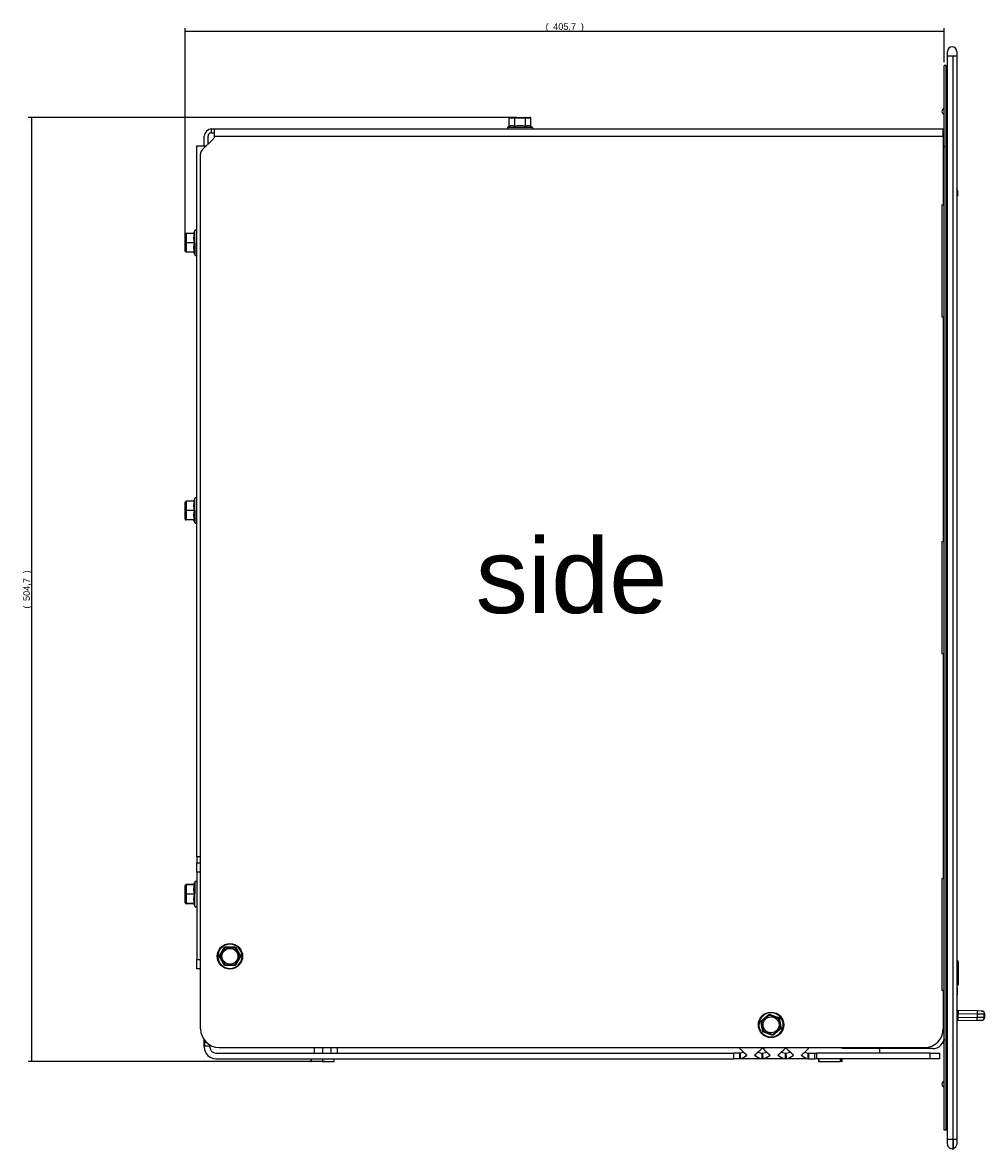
# Model space of a CAD drawing. Header units: millimetres. Extents: x -1876 to -393, y -289 to 978.
# Tile 14 of 14: x -907 to -393, y 314 to 917. Entities that reach past the tile are written whole.
import ezdxf
from ezdxf.enums import TextEntityAlignment as Align

# ---------------------------------------------------------------- set-up
doc = ezdxf.new("R2010")
doc.units = ezdxf.units.MM
for name, color, linetype in [('016158AM_NY', 7, 'Continuous'), ('033147_SILIKON_S', 7, 'Continuous'), ('198268_PLÅT_KONV', 7, 'Continuous'), ('198269_PLÅT_KONV', 7, 'Continuous'), ('198272_BAKPLÅT_K', 7, 'Continuous'), ('198296_HÅLLPLÅT-', 7, 'Continuous'), ('198298_UPPHÄNGNI', 7, 'Continuous'), ('198347_RÄLSPLÅT_', 7, 'Continuous'), ('198504_GLASLIST_', 7, 'Continuous'), ('198505_GLASLIST_', 7, 'Continuous'), ('198506_GLASLIST_', 7, 'Continuous'), ('198567_SPJÄLLKNO', 7, 'Continuous'), ('198612_UPPHÄNGNI', 7, 'Continuous'), ('416099_SKRUV_M6S', 7, 'Continuous'), ('416123_PRESSKRUV', 7, 'Continuous'), ('603770_LUCKA_GLA', 7, 'Continuous'), ('803091_RAM_GLAS_', 7, 'Continuous'), ('803253_HANDTAG_S', 7, 'Continuous'), ('Default', 7, 'Continuous'), ('SVART_SKIVA_CI6_', 7, 'Continuous')]:
    doc.layers.add(name, color=color, linetype=linetype)
doc.styles.add('SEACAD_Arial', font='arial.ttf')
doc.dimstyles.new('NIBE_ISO', dxfattribs={"dimtxt": 3.5, "dimasz": 2.45, "dimexe": 1.75, "dimexo": 1.75, "dimgap": 0.35, "dimtad": 1, "dimdec": 1, "dimdsep": 46, "dimtxsty": 'SEACAD_Arial', "dimblk1": '_SE_FILLED', "dimblk2": '_SE_FILLED', "dimsah": 1, "dimcen": 1.75, "dimadec": 1, "dimazin": 0, "dimtfac": 1, "dimtdec": 1, "dimtmove": 0, "dimatfit": 3, "dimfxl": 1, "dimtolj": 1, "dimarcsym": 0})

# ---------------------------------------------------------------- blocks, each defined once
blk = doc.blocks.new('SE1')
at = {"layer": '016158AM_NY', "color": 7, "linetype": 'Continuous'}
for p, q in [((68.9, 54.5), (68.9, 51.5)), ((69, 54.5), (69, 51.5)), ((73.4, 54.5), (73.4, 51.5)), ((77.8, 54.5), (77.8, 51.5)), ((67.15, 48.5), (67.15, 47)), ((67.25, 48.5), (67.25, 47)), ((73.4, 48.5), (73.4, 47)), ((79.55, 47), (79.55, 48.5)), ((338.46, 48.5), (338.46, 47)), ((338.66, 48.5), (338.66, 47)), ((350.14, 48.5), (350.14, 47)), ((350.96, 47), (350.96, 48.5)), ((351.06, 47), (351.06, 48.5)), ((67.15, 47), (67.25, 47)), ((73.4, 47), (67.25, 47)), ((73.4, 47), (79.55, 47)), ((338.46, 47), (338.66, 47)), ((338.66, 47), (350.14, 47)), ((350.96, 47), (350.14, 47)), ((350.96, 47), (351.06, 47))]:
    blk.add_line(p, q, dxfattribs=at)
at = {"layer": '033147_SILIKON_S', "color": 7, "linetype": 'Continuous'}
for p, q in [((404.4, 504.9), (405.7, 504.9)), ((404.4, 504.9), (404.4, 444.9)), ((406.7, 504.9), (407.4, 504.9)), ((405.7, 444.9), (404.4, 444.9)), ((407.4, 444.9), (406.7, 444.9)), ((404.4, 324.9), (405.7, 324.9)), ((404.4, 324.9), (404.4, 264.9)), ((406.7, 324.9), (407.4, 324.9)), ((405.7, 264.9), (404.4, 264.9)), ((407.4, 264.9), (406.7, 264.9)), ((404.4, 144.9), (405.7, 144.9)), ((404.4, 144.9), (404.4, 84.9)), ((406.7, 144.9), (407.4, 144.9)), ((405.7, 84.9), (404.4, 84.9)), ((407.4, 84.9), (406.7, 84.9))]:
    blk.add_line(p, q, dxfattribs=at)
for centre, start, end in [((405.9, 554.9), 97.66226, 262.33774), ((405.9, 554.9), 0, 57.76905), ((405.9, 554.9), 302.23095, 0), ((405.9, 34.9), 97.66226, 262.33774), ((405.9, 34.9), 0, 57.76905), ((405.9, 34.9), 302.23095, 360)]:
    blk.add_arc(centre, 1.5, start, end, dxfattribs=at)
at = {"layer": '198268_PLÅT_KONV', "color": 7, "linetype": 'Continuous'}
for p, q in [((14.1, 543.5), (14.1, 545.5)), ((14.1, 545.5), (15.75, 545.5)), ((14.1, 543.5), (15.75, 543.5)), ((15.69, 541.6), (15.75, 542.48)), ((15.75, 545.5), (405.2, 545.5)), ((15.75, 542.48), (15.75, 545.5)), ((405.2, 541.6), (405.2, 545.5)), ((9.08, 534.27), (14.87, 540.06)), ((10.2, 536.5), (10.2, 541.6)), ((12.2, 537.39), (12.2, 541.6)), ((15.69, 541.6), (405.2, 541.6)), ((405.2, 541.6), (405.2, 504.9)), ((8.2, 64.5), (8.2, 532.15)), ((405.2, 444.9), (405.2, 324.9)), ((405.2, 264.9), (405.2, 144.9)), ((405.2, 84.9), (405.2, 64.5)), ((18.2, 54.5), (395.2, 54.5))]:
    blk.add_line(p, q, dxfattribs=at)
for centre, radius, start, end in [((14.1, 541.6), 3.9, 90, 180), ((14.1, 541.6), 1.9, 90, 180), ((12.75, 542.18), 3, 315, 348.83947), ((11.2, 532.15), 3, 135, 180), ((18.2, 64.5), 10, 180, 270), ((395.2, 64.5), 10, 270, 0)]:
    blk.add_arc(centre, radius, start, end, dxfattribs=at)
at = {"layer": '198269_PLÅT_KONV', "color": 7, "linetype": 'Continuous'}
for p, q in [((10.2, 55.25), (10.2, 58.5)), ((13.2, 55.25), (10.2, 55.25)), ((10.2, 54.7), (10.2, 55.25)), ((13.32, 55.94), (13.2, 55.25)), ((13.2, 54.7), (13.2, 55.25)), ((296.4, 54.19), (296.4, 54.5)), ((333.2, 54.5), (333.2, 54.3)), ((16.4, 51.5), (293.1, 51.5)), ((16.4, 48.5), (293.1, 48.5)), ((293.1, 51.5), (293.1, 48.5)), ((296.4, 51.5), (293.1, 51.5)), ((296.4, 48.5), (293.1, 48.5)), ((296.4, 48.55), (296.4, 51.51)), ((296.4, 48.5), (296.4, 48.55)), ((333.2, 48.5), (296.4, 48.5)), ((296.66, 51.57), (298.44, 51.97)), ((306.07, 51.99), (308.26, 51.53)), ((308.74, 51.53), (310.93, 51.99)), ((318.56, 51.99), (320.76, 51.53)), ((321.23, 51.53), (323.43, 51.99)), ((331.06, 51.97), (332.94, 51.56)), ((333.2, 51.5), (336.5, 51.5)), ((333.2, 51.5), (333.2, 48.54)), ((333.2, 48.54), (333.2, 48.5)), ((333.2, 48.5), (336.5, 48.5)), ((336.5, 51.5), (337.5, 51.5)), ((336.5, 48.5), (336.5, 51.5)), ((337.5, 48.5), (336.5, 48.5)), ((337.5, 51.5), (337.5, 48.5)), ((398.2, 51.5), (337.5, 51.5)), ((398.2, 48.5), (337.5, 48.5)), ((398.2, 48.5), (398.2, 51.5)), ((398.2, 51.5), (403.2, 51.5)), ((403.2, 48.5), (398.2, 48.5)), ((403.2, 51.5), (403.2, 48.5))]:
    blk.add_line(p, q, dxfattribs=at)
for centre, radius, start, end in [((17.99, 54.88), 7.8, 157.56896, 177.29787), ((16.4, 54.7), 6.2, 180, 270), ((16.4, 54.7), 3.2, 180, 270), ((332.7, 54.3), 0.497, 316.06794, 0.00303), ((296.9, 54.19), 0.495, 179.99607, 224.00421), ((322.52, 78.13), 35.56, 223.05472, 230.53685), ((395.05, 45.97), 98.55, 176.74312, 178.46723), ((294.63, 57.15), 8.76, 282.60497, 307.19877), ((292.69, 49.52), 7.26, 5.16017, 9.77321), ((280.53, 79.71), 37.7, 309.62954, 317.06375), ((311.81, 49.52), 7.26, 170.2118, 174.83989), ((309.75, 56.91), 8.49, 232.49284, 259.03544), ((308.5, 53.68), 0.502, 43.96523, 136.03475), ((405.2, 45.98), 97.09, 176.72623, 178.47161), ((308.5, 51.55), 3, 263.09563, 276.90448), ((308.5, 55.06), 3.54, 266.16019, 273.83988), ((211.8, 45.98), 97.09, 1.52839, 3.27377), ((336.47, 79.71), 37.7, 222.93625, 230.37046), ((307.25, 56.91), 8.49, 280.96454, 307.50716), ((305.19, 49.52), 7.26, 5.16013, 9.7882), ((293.03, 79.71), 37.7, 309.62954, 317.06375), ((324.31, 49.52), 7.26, 170.2118, 174.83989), ((322.25, 56.91), 8.49, 232.49284, 259.03544), ((320.99, 53.68), 0.502, 43.96523, 136.03475), ((417.69, 45.98), 97.09, 176.72623, 178.47161), ((320.99, 51.55), 3, 263.09563, 276.90448), ((320.99, 55.06), 3.54, 266.16019, 273.83988), ((224.3, 45.98), 97.09, 1.52839, 3.27377), ((348.96, 79.71), 37.7, 222.93625, 230.37046), ((319.74, 56.91), 8.49, 280.96454, 307.50716), ((317.68, 49.52), 7.26, 5.16013, 9.7882), ((306.38, 78.78), 36.44, 309.52248, 317.06178), ((336.8, 49.52), 7.26, 170.22277, 174.83982), ((334.81, 57.05), 8.64, 232.69065, 258.31474), ((233.96, 45.94), 99.13, 1.52905, 3.24764)]:
    blk.add_arc(centre, radius, start, end, dxfattribs=at)
for points in [[(296.4, 51.51), (296.4, 51.51), (296.42, 51.52), (296.52, 51.55), (296.58, 51.56), (296.66, 51.57)], [(299.92, 50.67), (300.01, 50.6), (300.06, 50.51), (300.06, 50.33), (300.01, 50.24), (299.92, 50.17)], [(304.58, 50.17), (304.49, 50.24), (304.44, 50.32), (304.44, 50.51), (304.49, 50.6), (304.58, 50.67)], [(312.42, 50.67), (312.51, 50.6), (312.56, 50.51), (312.56, 50.33), (312.51, 50.24), (312.42, 50.17)], [(317.08, 50.17), (316.99, 50.24), (316.94, 50.32), (316.94, 50.51), (316.99, 50.6), (317.08, 50.67)], [(324.91, 50.67), (325, 50.6), (325.05, 50.51), (325.05, 50.33), (325, 50.24), (324.91, 50.17)], [(329.57, 50.17), (329.48, 50.24), (329.43, 50.32), (329.43, 50.51), (329.48, 50.6), (329.57, 50.67)], [(332.94, 51.56), (333.02, 51.55), (333.08, 51.54), (333.18, 51.52), (333.2, 51.51), (333.2, 51.5)]]:
    blk.add_open_spline(points, degree=3, knots=[0, 0, 0, 0, 0.5, 0.5, 1, 1, 1, 1], dxfattribs=at)
for points in [[(296.54, 48.6), (296.45, 48.59), (296.4, 48.57), (296.4, 48.55)], [(333.2, 48.54), (333.2, 48.55), (333.15, 48.57), (333.06, 48.58)]]:
    blk.add_open_spline(points, degree=3, dxfattribs=at)
at = {"layer": '198272_BAKPLÅT_K', "color": 7, "linetype": 'Continuous'}
for p, q in [((6.2, 156.5), (6.2, 536.5)), ((6.2, 536.5), (11.4, 536.5)), ((6.2, 156.5), (6.2, 153.2)), ((8.2, 156.5), (6.2, 156.5)), ((6.2, 148.2), (6.2, 153.2)), ((6.2, 153.2), (8.2, 153.2)), ((6.2, 148.2), (6.2, 101.5)), ((8.2, 148.2), (6.2, 148.2)), ((6.2, 96.5), (6.2, 101.5)), ((6.2, 101.5), (8.2, 101.5)), ((8.2, 96.5), (6.2, 96.5))]:
    blk.add_line(p, q, dxfattribs=at)
at = {"layer": '198296_HÅLLPLÅT-', "color": 7, "linetype": 'Continuous'}
for p, q in [((405.7, 10.4), (405.7, 579.4)), ((406.7, 579.4), (405.7, 579.4)), ((406.7, 10.4), (406.7, 579.4)), ((406.7, 10.4), (405.7, 10.4))]:
    blk.add_line(p, q, dxfattribs=at)
for radius, start, end in [(1, 0, 83.57257), (2, 60, 74.1521)]:
    blk.add_arc((404.7, 55.9), radius, start, end, dxfattribs=at)
at = {"layer": '198298_UPPHÄNGNI', "color": 7, "linetype": 'Continuous'}
for p, q in [((405.2, 77.89), (405.7, 77.89)), ((351.2, 53.89), (351.2, 54.5)), ((376.2, 54.5), (376.2, 53.89)), ((376.2, 53.89), (351.2, 53.89)), ((399.5, 53.89), (376.2, 53.89))]:
    blk.add_line(p, q, dxfattribs=at)
blk.add_arc((399.5, 60.09), 6.2, 270, 0, dxfattribs=at)
at = {"layer": '198347_RÄLSPLÅT_', "color": 7, "linetype": 'Continuous'}
for p, q in [((81.2, 54.5), (81.2, 51.5)), ((371.2, 51.5), (371.2, 53.89))]:
    blk.add_line(p, q, dxfattribs=at)
at = {"layer": '198504_GLASLIST_', "color": 7, "linetype": 'Continuous'}
for p in [(412.73, 512.5), (412.4, 509.5)]:
    blk.add_line(p, (412.73, 509.5), dxfattribs=at)
blk.add_arc((411.03, 512.5), 1.7, 0, 36.56707, dxfattribs=at)
at = {"layer": '198505_GLASLIST_', "color": 7, "linetype": 'Continuous'}
for p, q in [((412.8, 86.38), (412.4, 86.38)), ((412.8, 83.38), (412.8, 86.38))]:
    blk.add_line(p, q, dxfattribs=at)
blk.add_arc((411.1, 83.38), 1.7, 319.88083, 0, dxfattribs=at)
at = {"layer": '198506_GLASLIST_', "color": 7, "linetype": 'Continuous'}
for p, q in [((412.82, 86.38), (412.8, 86.38)), ((412.82, 83.38), (412.82, 86.38))]:
    blk.add_line(p, q, dxfattribs=at)
blk.add_arc((411.12, 83.38), 1.7, 318.98355, 0, dxfattribs=at)
at = {"layer": '198567_SPJÄLLKNO', "color": 7, "linetype": 'Continuous'}
for p, q in [((407.4, 74.3), (406.7, 74.31)), ((406.7, 72.81), (407.4, 72.8)), ((413, 74.2), (412.4, 74.21)), ((412.4, 72.71), (413.05, 72.7)), ((423.22, 74.02), (413, 74.2)), ((413.05, 72.7), (423.29, 72.52)), ((413.05, 70.4), (413.05, 72.7)), ((425.56, 73.98), (423.22, 74.02)), ((423.29, 72.52), (423.29, 70.58)), ((427.03, 72.48), (427.18, 72.48)), ((427.03, 70.62), (427.03, 72.48)), ((427.18, 72.48), (427.18, 70.62)), ((407.4, 70.3), (406.7, 70.29)), ((406.7, 68.79), (407.4, 68.8)), ((413.05, 70.4), (412.4, 70.39)), ((412.4, 68.89), (413, 68.9)), ((413, 68.9), (423.22, 69.08)), ((423.29, 70.58), (413.05, 70.4)), ((423.22, 69.08), (425.56, 69.12)), ((427.18, 70.62), (427.03, 70.62)), ((427.18, 70.62), (427.09, 69.84))]:
    blk.add_line(p, q, dxfattribs=at)
for centre, radius, start, end in [((428.64, 390.71), 318.23, 269.03823, 269.71169), ((425.77, 71.63), 2.35, 72.52401, 91.5139), ((426.18, 72.97), 0.955, 17.75961, 71.33841), ((424.89, 72.6), 2.29, 357.08028, 16.78642), ((428.64, -247.61), 318.23, 90.28831, 90.96177), ((425.78, 71.41), 2.29, 268.21249, 287.7496), ((426.18, 70.13), 0.955, 288.66159, 342.24039)]:
    blk.add_arc(centre, radius, start, end, dxfattribs=at)
for points in [[(413, 74.2), (413.02, 74.2), (413.03, 74.2), (413.06, 74.09), (413.07, 73.76), (413.06, 73.21), (413.06, 72.95), (413.05, 72.7)], [(423.22, 74.02), (423.24, 74.02), (423.26, 74.02), (423.29, 73.91), (423.31, 73.58), (423.3, 73.03), (423.3, 72.78), (423.29, 72.52)], [(425.56, 73.98), (425.81, 73.98), (426.06, 73.97), (426.6, 73.86), (426.93, 73.53), (427.03, 72.98), (427.03, 72.73), (427.03, 72.48)], [(413, 68.9), (413.02, 68.9), (413.03, 68.9), (413.06, 69.01), (413.07, 69.34), (413.06, 69.89), (413.06, 70.15), (413.05, 70.4)], [(423.22, 69.08), (423.24, 69.08), (423.26, 69.08), (423.29, 69.19), (423.31, 69.52), (423.3, 70.07), (423.3, 70.32), (423.29, 70.58)], [(425.56, 69.12), (425.81, 69.12), (426.06, 69.13), (426.6, 69.24), (426.93, 69.57), (427.03, 70.12), (427.03, 70.37), (427.03, 70.62)]]:
    blk.add_open_spline(points, degree=5, knots=[0, 0, 0, 0, 0, 0, 0.5, 0.5, 1, 1, 1, 1, 1, 1], dxfattribs=at)
at = {"layer": '198612_UPPHÄNGNI', "color": 7, "linetype": 'Continuous'}
blk.add_line((405.2, 516.91), (405.7, 516.91), dxfattribs=at)
blk.add_arc((399.5, 534.71), 6.2, 0, 23.16805, dxfattribs=at)
at = {"layer": '416099_SKRUV_M6S', "color": 7, "linetype": 'Continuous'}
for p, q in [((173.23, 546.88), (173.23, 551.2)), ((176.11, 551.2), (173.23, 551.2)), ((173.8, 551.7), (176.4, 551.7)), ((176.11, 546.88), (176.11, 551.2)), ((181.89, 551.2), (176.11, 551.2)), ((176.4, 551.7), (181.6, 551.7)), ((181.6, 551.7), (184.2, 551.7)), ((181.89, 546.88), (181.89, 551.2)), ((184.77, 551.2), (181.89, 551.2)), ((184.77, 546.88), (184.77, 551.2)), ((172.52, 546.55), (173.23, 546.88)), ((172.52, 546.55), (185.48, 546.55)), ((184.77, 546.88), (185.48, 546.55)), ((0, 484.7), (0, 489.2)), ((4.82, 489.7), (0.5, 489.7)), ((0.5, 489.7), (0.5, 484.7)), ((5.15, 491.18), (4.46, 489.7)), ((5.15, 484.7), (5.15, 491.18)), ((0, 480.2), (0, 484.7)), ((0.5, 484.7), (0, 484.7)), ((4.82, 484.7), (0.5, 484.7)), ((0.5, 484.7), (0.5, 479.7)), ((4.82, 484.7), (5.15, 484.7)), ((5.15, 484.7), (5.15, 478.22)), ((4.82, 479.7), (0.5, 479.7)), ((4.46, 479.7), (5.15, 478.22)), ((0, 341.5), (0, 346)), ((4.82, 346.5), (0.5, 346.5)), ((0.5, 346.5), (0.5, 341.5)), ((5.15, 347.98), (4.46, 346.5)), ((5.15, 341.5), (5.15, 347.98)), ((0, 337), (0, 341.5)), ((0.5, 341.5), (0, 341.5)), ((4.82, 341.5), (0.5, 341.5)), ((0.5, 341.5), (0.5, 336.5)), ((4.82, 341.5), (5.15, 341.5)), ((5.15, 341.5), (5.15, 335.02)), ((4.82, 336.5), (0.5, 336.5)), ((4.46, 336.5), (5.15, 335.02)), ((0.02, 141.02), (0.02, 141.1)), ((0.02, 136.54), (0.02, 141.02)), ((4.53, 141.62), (0.52, 141.62)), ((0.52, 141.62), (0.52, 141.52)), ((4.84, 141.52), (0.52, 141.52)), ((0.52, 141.52), (0.52, 136.55)), ((5.17, 142.98), (4.49, 141.52)), ((5.17, 142.98), (5.17, 136.55)), ((0.02, 132.02), (0.02, 136.54)), ((4.84, 136.55), (0.52, 136.55)), ((0.52, 136.55), (0.52, 131.52)), ((4.84, 136.55), (5.17, 136.55)), ((5.17, 130.02), (5.17, 136.55)), ((0.02, 131.98), (0.02, 132.02)), ((0.02, 131.9), (0.02, 131.98)), ((4.84, 131.52), (0.52, 131.52)), ((0.52, 131.52), (0.52, 131.48)), ((0.52, 131.48), (0.52, 131.38)), ((4.84, 131.48), (0.52, 131.48)), ((4.53, 131.38), (0.52, 131.38)), ((4.48, 131.5), (5.17, 130.02)), ((17.43, 103.25), (18.13, 103.25)), ((18.13, 103.25), (21.02, 108.25)), ((21.02, 98.25), (18.13, 103.25)), ((18.71, 103.25), (18.13, 103.25)), ((21.31, 107.75), (18.71, 103.25)), ((18.71, 103.25), (21.31, 98.75)), ((21.02, 108.25), (26.8, 108.25)), ((21.31, 107.75), (21.02, 108.25)), ((26.51, 107.75), (21.31, 107.75)), ((26.51, 107.75), (26.8, 108.25)), ((29.11, 103.25), (26.51, 107.75)), ((26.51, 98.75), (29.11, 103.25)), ((26.8, 108.25), (29.68, 103.25)), ((29.68, 103.25), (26.8, 98.25)), ((29.68, 103.25), (29.11, 103.25)), ((29.68, 103.25), (30.39, 103.25)), ((21.02, 98.25), (21.31, 98.75)), ((26.8, 98.25), (21.02, 98.25)), ((21.31, 98.75), (26.51, 98.75)), ((26.8, 98.25), (26.51, 98.75)), ((307.04, 68.8), (307.71, 68.56)), ((307.71, 68.56), (312.12, 72.28)), ((308.73, 62.87), (307.71, 68.56)), ((308.25, 68.36), (307.71, 68.56)), ((312.22, 71.72), (308.25, 68.36)), ((308.25, 68.36), (309.17, 63.25)), ((312.12, 72.28), (317.55, 70.33)), ((312.22, 71.72), (312.12, 72.28)), ((317.11, 69.95), (312.22, 71.72)), ((317.11, 69.95), (317.55, 70.33)), ((318.03, 64.84), (317.11, 69.95)), ((317.55, 70.33), (318.58, 64.64)), ((308.73, 62.87), (309.17, 63.25)), ((314.16, 60.92), (308.73, 62.87)), ((309.17, 63.25), (314.06, 61.48)), ((314.06, 61.48), (318.03, 64.84)), ((314.16, 60.92), (314.06, 61.48)), ((318.58, 64.64), (314.16, 60.92)), ((318.58, 64.64), (318.03, 64.84)), ((318.58, 64.64), (319.24, 64.4))]:
    blk.add_line(p, q, dxfattribs=at)
for centre, radius in [((23.91, 103.25), 6.8), ((23.91, 103.25), 4.25), ((313.14, 66.6), 6.8), ((313.14, 66.6), 4.25)]:
    blk.add_circle(centre, radius, dxfattribs=at)
for centre, radius, start, end in [((172.75, 546.05), 0.55, 115, 270), ((174.67, 544.13), 3.11, 62.30653, 117.69347), ((183.33, 544.14), 3.09, 62.19071, 117.80929), ((185.25, 546.05), 0.55, 270, 65), ((0.5, 489.2), 0.5, 90, 180), ((13.39, 487.2), 8.93, 163.73947, 196.26053), ((5.65, 490.95), 0.55, 0, 155), ((13.37, 482.2), 8.9, 163.68928, 196.31072), ((0.5, 480.2), 0.5, 180, 270), ((5.65, 478.45), 0.55, 205, 360), ((0.5, 346), 0.5, 90, 180), ((13.39, 344), 8.93, 163.73947, 196.26053), ((5.65, 347.75), 0.55, 0, 155), ((13.37, 339), 8.9, 163.68928, 196.31072), ((0.5, 337), 0.5, 180, 270), ((5.65, 335.25), 0.55, 205, 0), ((13.33, 139.03), 8.85, 163.66636, 196.33364), ((5.67, 142.75), 0.55, 14.84516, 155), ((13.46, 134.03), 8.98, 163.76107, 196.23893), ((5.67, 130.25), 0.55, 205, 345.15484), ((23.91, 103.25), 6.48, 0, 180), ((23.91, 103.25), 6.48, 180, 0), ((313.14, 66.6), 6.48, 340.1989, 160.1989), ((313.14, 66.6), 6.48, 160.1989, 340.1989)]:
    blk.add_arc(centre, radius, start, end, dxfattribs=at)
for centre, major_axis, ratio, start_param, end_param in [((173.8, 551.2), (0.577, 0), 0.866025, 1.570796, 3.141593), ((176.4, 551.2), (0, -0.5), 0.57735, 3.141593, 4.712389), ((181.6, 551.2), (0, -0.5), 0.57735, 1.570796, 3.141593), ((184.2, 551.2), (0.577, 0), 0.866025, 0, 1.570796), ((0.52, 141.1), (0, -0.512), 0.977454, 3.141593, 4.712389), ((0.52, 141.02), (0, -0.502), 0.995526, 3.141593, 4.712389), ((0.52, 136.54), (0.5, 0), 0.009049, 1.570796, 3.141593), ((0.52, 132.02), (0.5, 0), 0.995445, 3.141593, 4.712389), ((0.52, 131.98), (0, -0.502), 0.995526, 4.712389, 6.283185), ((0.52, 131.9), (0, -0.512), 0.977454, 4.712389, 6.283185)]:
    blk.add_ellipse(centre, major_axis=major_axis, ratio=ratio, start_param=start_param, end_param=end_param, dxfattribs=at)
for points, knots in [([(181.89, 546.88), (180.94, 547.1), (179.98, 547.24), (178.53, 547.24), (178.04, 547.21), (177.07, 547.08), (176.59, 546.99), (176.11, 546.88)], [0, 0, 0, 0, 0.5, 0.5, 0.75, 0.75, 1, 1, 1, 1]), ([(4.84, 131.52), (4.62, 131.51), (4.48, 131.51), (4.48, 131.5), (4.48, 131.5), (4.48, 131.5)], [0, 0, 0, 0, 0.982627, 0.982627, 1, 1, 1, 1])]:
    blk.add_open_spline(points, degree=3, knots=knots, dxfattribs=at)
at = {"layer": '416123_PRESSKRUV', "color": 7, "linetype": 'Continuous'}
for p, q in [((405.52, 536.4), (405.44, 536.48)), ((405.61, 536.49), (405.52, 536.4)), ((405.52, 536.19), (405.52, 536.4)), ((405.61, 536.49), (405.61, 535.76)), ((405.7, 536.49), (405.61, 536.49)), ((405.44, 58.32), (405.52, 58.4)), ((405.52, 58.4), (405.52, 58.61)), ((405.52, 58.4), (405.61, 58.31)), ((405.61, 59.04), (405.61, 58.31)), ((405.61, 58.31), (405.7, 58.31))]:
    blk.add_line(p, q, dxfattribs=at)
at = {"layer": '603770_LUCKA_GLA', "color": 7, "linetype": 'Continuous'}
for p, q in [((405.2, 512.96), (405.7, 512.98)), ((406.7, 513.01), (407.4, 513.04)), ((406.89, 507.09), (406.89, 512.94)), ((405.7, 507.09), (405.2, 507.09)), ((406.89, 507.09), (406.7, 507.09)), ((407.4, 507.09), (406.89, 507.09)), ((406.89, 324.9), (406.89, 444.9)), ((406.89, 144.9), (406.89, 264.9)), ((406.89, 82.52), (406.89, 84.9)), ((405.7, 82.51), (405.2, 82.54)), ((407.4, 82.42), (406.7, 82.46))]:
    blk.add_line(p, q, dxfattribs=at)
for centre, radius, start, end in [((407.83, 508.97), 4.08, 95.99486, 103.21335), ((407.86, 86.29), 3.89, 255.66134, 264.82817)]:
    blk.add_arc(centre, radius, start, end, dxfattribs=at)
for centre, major_axis, ratio, start_param, end_param in [((407.8, 511.05), (-3.32, -0.17), 0.601143, -0.916738, -0.702099), ((407.8, 511.05), (-3.32, -0.17), 0.601143, -1.324918, -1.263529), ((407.8, 84.41), (-3.32, 0.26), 0.600338, 0.717439, 0.932077), ((407.8, 84.41), (-3.32, 0.26), 0.600338, 1.278868, 1.340257)]:
    blk.add_ellipse(centre, major_axis=major_axis, ratio=ratio, start_param=start_param, end_param=end_param, dxfattribs=at)
at = {"layer": '803091_RAM_GLAS_', "color": 7, "linetype": 'Continuous'}
for p, q in [((407.4, 584.4), (407.4, 586.9)), ((410.4, 584.4), (407.4, 584.4)), ((407.4, 5.4), (407.4, 584.4)), ((412.4, 584.4), (410.5, 584.4)), ((412.4, 586.9), (412.4, 584.4)), ((412.4, 584.4), (412.4, 5.4)), ((410.4, 5.4), (407.4, 5.4)), ((407.4, 2.9), (407.4, 5.4)), ((412.4, 5.4), (410.5, 5.4)), ((412.4, 5.4), (412.4, 2.9))]:
    blk.add_line(p, q, dxfattribs=at)
for centre, start, end in [((409.9, 586.9), 0, 180), ((409.9, 2.9), 180, 281.53696), ((409.9, 2.9), 283.88654, 0)]:
    blk.add_arc(centre, 2.5, start, end, dxfattribs=at)
at = {"layer": '803253_HANDTAG_S', "color": 7, "linetype": 'Continuous'}
for p, q in [((412.52, 100.86), (412.52, 99.06)), ((412.93, 100.83), (412.52, 100.86)), ((412.52, 99.06), (412.52, 87.78)), ((412.93, 99.04), (412.52, 99.06)), ((412.93, 99.04), (412.93, 100.83)), ((412.93, 87.81), (412.93, 99.04)), ((413.2, 100.06), (413.2, 100.53)), ((413.2, 100.09), (413.2, 98.85)), ((413.2, 98.85), (413.2, 88.11)), ((412.52, 87.79), (412.93, 87.82)), ((412.52, 87.79), (412.93, 87.82)), ((412.52, 87.79), (412.93, 87.82)), ((413.2, 88.78), (413.2, 88.13)), ((405.45, 82.53), (405.2, 82.5)), ((405.2, 82.5), (405.2, 82.5))]:
    blk.add_line(p, q, dxfattribs=at)
for centre, radius, start, end in [((412.55, 87.44), 0.35, 93.31351, 115.37694), ((412.55, 87.46), 0.35, 94.86834, 96.18342), ((412.55, 87.46), 0.35, 94.89205, 96.67741), ((412.9, 88.12), 0.3, 276.30447, 359.93704)]:
    blk.add_arc(centre, radius, start, end, dxfattribs=at)
for centre, major_axis, ratio, start_param, end_param in [((412.55, 101.21), (0.35, 0), 0.999942, 4.269478, 4.658541), ((412.55, 99.29), (0.35, 0), 0.64404, 4.269478, 4.625123), ((412.9, 98.85), (0.3, 0), 0.64404, 0, 1.48353), ((412.9, 100.53), (0.3, 0), 0.999926, 0.010263, 1.432385), ((405.15, 84.51), (0.05, -2.01), 0.026008, 0.002047, 0.196251)]:
    blk.add_ellipse(centre, major_axis=major_axis, ratio=ratio, start_param=start_param, end_param=end_param, dxfattribs=at)
at = {"layer": 'SVART_SKIVA_CI6_', "color": 7, "linetype": 'Continuous'}
for p, q in [((410.4, 5), (410.4, 584)), ((410.5, 584), (410.4, 584)), ((410.5, 5), (410.5, 584)), ((410.4, 0), (410.4, 5)), ((410.4, 5), (410.5, 5)), ((410.5, 0), (410.4, 0)), ((410.5, 5), (410.5, 0))]:
    blk.add_line(p, q, dxfattribs=at)
blk = doc.blocks.new('DMBLK10')
at = {"layer": 'Default', "linetype": 'Continuous'}
for points in [[(-902.47, 863.53), (-901.66, 863.53), (-902.06, 865.98)], [(-902.47, 363.73), (-902.06, 361.28), (-901.66, 363.73)]]:
    blk.add_hatch(color=7, dxfattribs=at).paths.add_polyline_path(points)
at = {"layer": 'Default', "color": 7, "linetype": 'Continuous'}
for p, q in [((-642.66, 865.98), (-903.81, 865.98)), ((-902.06, 865.98), (-902.06, 361.28)), ((-745.19, 361.28), (-903.81, 361.28))]:
    blk.add_line(p, q, dxfattribs=at)
at = {"layer": 'Default', "color": 7, "linetype": 'Continuous', "style": 'SEACAD_Arial'}
for s, p in [(')', (-906.44, 622.24)), ('504,7', (-906.44, 607.47)), ('(', (-906.44, 603.42))]:
    blk.add_text(s, height=3.5, rotation=90, dxfattribs=at).set_placement(p, align=Align.TOP_LEFT)
blk = doc.blocks.new('_SE_FILLED')
at = {"color": 0}
blk.add_line((0, 0), (-1, 0), dxfattribs=at)
blk.add_solid([(0, 0), (-1, -0.1665), (-1, 0.1665), (0, 0)], dxfattribs=at)
blk = doc.blocks.new('DMBLK11')
at = {"layer": 'Default', "linetype": 'Continuous'}
for points in [[(-817.46, 912.31), (-819.91, 911.9), (-817.46, 911.49)], [(-416.66, 912.31), (-416.66, 911.49), (-414.21, 911.9)]]:
    blk.add_hatch(color=7, dxfattribs=at).paths.add_polyline_path(points)
at = {"layer": 'Default', "color": 7, "linetype": 'Continuous'}
for p, q in [((-819.91, 802.98), (-819.91, 913.65)), ((-414.21, 911.9), (-819.91, 911.9)), ((-414.21, 895.43), (-414.21, 913.65))]:
    blk.add_line(p, q, dxfattribs=at)
at = {"layer": 'Default', "color": 7, "linetype": 'Continuous', "style": 'SEACAD_Arial'}
for s, p in [('(', (-627.27, 916.27)), ('405,7', (-623.23, 916.27)), (')', (-608.45, 916.27))]:
    blk.add_text(s, height=3.5, dxfattribs=at).set_placement(p, align=Align.TOP_LEFT)

msp = doc.modelspace()

# ---------------------------------------------------------------- block references
at = {"layer": 'Default', "color": 7}
msp.add_blockref('SE1', (-819.91, 314.28), dxfattribs=at)

# ---------------------------------------------------------------- texts
at = {"layer": 'Default', "insert": (-664.66, 641.01), "char_height": 40, "width": 112.8696, "attachment_point": 1}
msp.add_mtext('{\\fArial|b0||i0||c0|p34;\\C7;\\H40.;\\W1.;side}', dxfattribs=at)

# ---------------------------------------------------------------- dimensions: what is measured, and where the dimension line sits
at = {"layer": 'Default', "color": 7, "linetype": 'Continuous'}
dim = msp.add_linear_dim(base=(-819.91, 911.9), p1=(-414.21, 893.68), p2=(-819.91, 801.23), text='\\A1;( <> )', dimstyle='NIBE_ISO', dxfattribs=at)
dim.commit()
dim.dimension.update_dxf_attribs({"geometry": 'DMBLK11', "text_midpoint": (-617.06, 911.9), "dimtype": 160})
dim = msp.add_linear_dim(base=(-902.06, 361.28), p1=(-640.91, 865.98), p2=(-743.44, 361.28), angle=90, text='\\A1;( <> )', dimstyle='NIBE_ISO', dxfattribs=at)
dim.commit()
dim.dimension.update_dxf_attribs({"geometry": 'DMBLK10', "text_midpoint": (-902.06, 613.63), "dimtype": 160})

doc.saveas('drawing.dxf')
